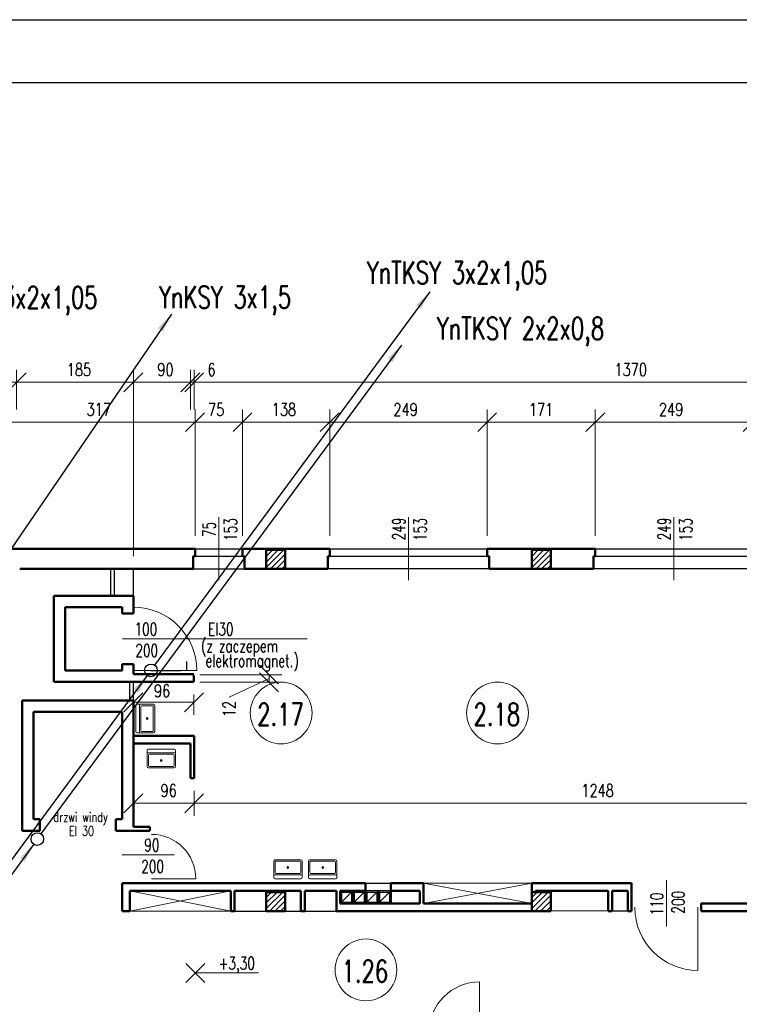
# Model space of a CAD drawing. Header units: millimetres. Extents: x -56112 to 30506, y -136199 to -2178.
# Tile 20 of 45: x -5906 to 5478, y -92370 to -76799. Entities that reach past the tile are written whole.
import ezdxf
from ezdxf.enums import TextEntityAlignment as Align

# ---------------------------------------------------------------- set-up
doc = ezdxf.new("R2010")
doc.units = ezdxf.units.MM
doc.header["$LTSCALE"] = 10
doc.header["$MEASUREMENT"] = 0
doc.header["$PDMODE"] = 35
doc.layers.get('0').update_dxf_attribs({"lineweight": 15})
for name, color, linetype, lineweight in [('L001', 1, 'Continuous', 18), ('L002', 2, 'Continuous', 25), ('L003', 3, 'Continuous', 50)]:
    doc.layers.add(name, color=color, linetype=linetype, lineweight=lineweight)
doc.layers.add('L004', color=4, linetype='Continuous')
doc.styles.get("Standard").update_dxf_attribs({"font": 'simplex.shx', "width": 0.75, "height": 200})
doc.dimstyles.new('1_100', dxfattribs={"dimtxt": 200, "dimasz": 300, "dimexe": 200, "dimexo": 200, "dimgap": 100, "dimtad": 1, "dimdec": 0, "dimlfac": 0.1, "dimtxsty": 'Standard', "dimblk": 'OBLIQUE', "dimcen": 250, "dimdle": 2, "dimclrt": 2, "dimadec": 0, "dimazin": 0, "dimtfac": 1, "dimtdec": 0, "dimtmove": 1, "dimatfit": 3, "dimfxl": 1, "dimarcsym": 0})
pattern_1 = [(45, (-12600, -54957.545), (-44.19417, 44.19417), [])]
pattern_2 = [(45, (-8400, -54957.545), (-44.19417, 44.19417), [])]

# ---------------------------------------------------------------- blocks, each defined once
blk = doc.blocks.new('Zlewozmywak pojedyńczy - góra')
blk.add_line((-15, -3.999996), (15, -3.999996))
for points in [[(-13.5, 0), (13.5, 0)], [(-15, -18.499996), (-15, -1.5)], [(-13.5, -17.499996), (-13.5, -6.499996)], [(-12.5, -5.499996), (12.5, -5.499996)], [(13.5, -6.499996), (13.5, -17.499996)], [(15, -1.5), (15, -18.499996)], [(13.5, -19.999996), (-13.5, -19.999996)], [(12.5, -18.499996), (-12.5, -18.499996)]]:
    blk.add_lwpolyline(points)
for radius in [1, 0.5]:
    blk.add_circle((0, -11.999996), radius)
for centre, radius, start, end in [((-13.5, -1.5), 1.5, 90, 180), ((-12.5, -6.499996), 1, 90, 180), ((12.5, -6.499996), 1, 0, 90), ((13.5, -1.5), 1.5, 0, 90), ((-13.5, -18.499996), 1.5, 180, 270), ((-12.5, -17.499996), 1, 180, 270), ((12.5, -17.499996), 1, 270, 0), ((13.5, -18.499996), 1.5, 270, 0)]:
    blk.add_arc(centre, radius, start, end)
blk = doc.blocks.new('_Oblique')
at = {"layer": 'L004', "color": 0, "lineweight": -2}
blk.add_line((-0.5, -0.5), (0.5, 0.5), dxfattribs=at)
blk = doc.blocks.new('*D1896')
at = {"layer": 'Defpoints'}
for p in [(3753, -82333), (-3146, -82534), (-3146, -83164), (10554, -83164)]:
    blk.add_point(p, dxfattribs=at)
at = {"layer": 'L001'}
for p, q in [((-3146, -82964), (-3146, -82334)), ((10554, -82964), (10554, -82334)), ((10554, -82534), (-3146, -82534))]:
    blk.add_line(p, q, dxfattribs=at)
at = {"layer": 'L001', "xscale": 300, "yscale": 300, "zscale": 300, "rotation": 180}
blk.add_blockref('_Oblique', (-3146, -82534), dxfattribs=at)
at = {"layer": 'L001', "xscale": 300, "yscale": 300, "zscale": 300}
blk.add_blockref('_Oblique', (10554, -82534), dxfattribs=at)
at = {"layer": 'L001', "color": 2, "linetype": 'Continuous', "width": 0.75}
blk.add_text('1370', height=200, dxfattribs=at).set_placement((3503, -82333), align=Align.MIDDLE_LEFT)
blk = doc.blocks.new('*D1897')
at = {"layer": 'Defpoints'}
for p in [(4395, -82963), (5689, -83164), (3199, -85164), (5689, -85164)]:
    blk.add_point(p, dxfattribs=at)
at = {"layer": 'L001'}
for p, q in [((3199, -84964), (3199, -82964)), ((5689, -84964), (5689, -82964)), ((3199, -83164), (5689, -83164))]:
    blk.add_line(p, q, dxfattribs=at)
at = {"layer": 'L001', "xscale": 300, "yscale": 300, "zscale": 300, "rotation": 180}
blk.add_blockref('_Oblique', (3199, -83164), dxfattribs=at)
at = {"layer": 'L001', "xscale": 300, "yscale": 300, "zscale": 300}
blk.add_blockref('_Oblique', (5689, -83164), dxfattribs=at)
at = {"layer": 'L001', "color": 2, "linetype": 'Continuous', "width": 0.75}
blk.add_text('249', height=200, dxfattribs=at).set_placement((4206, -82963), align=Align.MIDDLE_LEFT)
blk = doc.blocks.new('*D1898')
at = {"layer": 'Defpoints'}
for p in [(2295, -82964), (3199, -83164), (1489, -85164), (3199, -85164)]:
    blk.add_point(p, dxfattribs=at)
at = {"layer": 'L001'}
for p, q in [((1489, -84964), (1489, -82964)), ((3199, -84964), (3199, -82964)), ((1489, -83164), (3199, -83164))]:
    blk.add_line(p, q, dxfattribs=at)
at = {"layer": 'L001', "xscale": 300, "yscale": 300, "zscale": 300, "rotation": 180}
blk.add_blockref('_Oblique', (1489, -83164), dxfattribs=at)
at = {"layer": 'L001', "xscale": 300, "yscale": 300, "zscale": 300}
blk.add_blockref('_Oblique', (3199, -83164), dxfattribs=at)
at = {"layer": 'L001', "color": 2, "linetype": 'Continuous', "width": 0.75}
blk.add_text('171', height=200, dxfattribs=at).set_placement((2149, -82964), align=Align.MIDDLE_LEFT)
blk = doc.blocks.new('*D1899')
at = {"layer": 'Defpoints'}
for p in [(195, -82963), (1489, -83164), (-1001, -85164), (1489, -85164)]:
    blk.add_point(p, dxfattribs=at)
at = {"layer": 'L001'}
for p, q in [((-1001, -84964), (-1001, -82964)), ((1489, -84964), (1489, -82964)), ((-1001, -83164), (1489, -83164))]:
    blk.add_line(p, q, dxfattribs=at)
at = {"layer": 'L001', "xscale": 300, "yscale": 300, "zscale": 300, "rotation": 180}
blk.add_blockref('_Oblique', (-1001, -83164), dxfattribs=at)
at = {"layer": 'L001', "xscale": 300, "yscale": 300, "zscale": 300}
blk.add_blockref('_Oblique', (1489, -83164), dxfattribs=at)
at = {"layer": 'L001', "color": 2, "linetype": 'Continuous', "width": 0.75}
blk.add_text('249', height=200, dxfattribs=at).set_placement((6, -82963), align=Align.MIDDLE_LEFT)
blk = doc.blocks.new('*D1900')
at = {"layer": 'Defpoints'}
for p in [(-1740, -82963), (-1001, -83164), (-2381, -85164), (-1001, -85164)]:
    blk.add_point(p, dxfattribs=at)
at = {"layer": 'L001'}
for p, q in [((-2381, -84964), (-2381, -82964)), ((-1001, -84964), (-1001, -82964)), ((-2381, -83164), (-1001, -83164))]:
    blk.add_line(p, q, dxfattribs=at)
at = {"layer": 'L001', "xscale": 300, "yscale": 300, "zscale": 300, "rotation": 180}
blk.add_blockref('_Oblique', (-2381, -83164), dxfattribs=at)
at = {"layer": 'L001', "xscale": 300, "yscale": 300, "zscale": 300}
blk.add_blockref('_Oblique', (-1001, -83164), dxfattribs=at)
at = {"layer": 'L001', "color": 2, "linetype": 'Continuous', "width": 0.75}
blk.add_text('138', height=200, dxfattribs=at).set_placement((-1919, -82963), align=Align.MIDDLE_LEFT)
blk = doc.blocks.new('*D1907')
at = {"layer": 'Defpoints'}
for p in [(-2805, -82964), (-2381, -83164), (-3131, -85164), (-2381, -85164)]:
    blk.add_point(p, dxfattribs=at)
at = {"layer": 'L001'}
for p, q in [((-3131, -84964), (-3131, -82964)), ((-2381, -84964), (-2381, -82964)), ((-3131, -83164), (-2381, -83164))]:
    blk.add_line(p, q, dxfattribs=at)
at = {"layer": 'L001', "xscale": 300, "yscale": 300, "zscale": 300, "rotation": 180}
blk.add_blockref('_Oblique', (-3131, -83164), dxfattribs=at)
at = {"layer": 'L001', "xscale": 300, "yscale": 300, "zscale": 300}
blk.add_blockref('_Oblique', (-2381, -83164), dxfattribs=at)
at = {"layer": 'L001', "color": 2, "linetype": 'Continuous', "width": 0.75}
blk.add_text('75', height=200, dxfattribs=at).set_placement((-2926, -82964), align=Align.MIDDLE_LEFT)
blk = doc.blocks.new('*D1465')
at = {"layer": 'Defpoints'}
for p in [(-3206, -82534), (-2888, -82534), (-3206, -83164), (-3146, -83164)]:
    blk.add_point(p, dxfattribs=at)
at = {"layer": 'L001'}
for p, q in [((-3206, -82964), (-3206, -82334)), ((-3146, -82964), (-3146, -82334)), ((-3208, -82534), (-3206, -82534)), ((-3146, -82534), (-3206, -82534)), ((-2842, -82534), (-3146, -82534))]:
    blk.add_line(p, q, dxfattribs=at)
at = {"layer": 'L001', "xscale": 300, "yscale": 300, "zscale": 300}
blk.add_blockref('_Oblique', (-3206, -82534), dxfattribs=at)
at = {"layer": 'L001', "xscale": 300, "yscale": 300, "zscale": 300, "rotation": 180}
blk.add_blockref('_Oblique', (-3146, -82534), dxfattribs=at)
at = {"layer": 'L001', "color": 2, "linetype": 'Continuous', "width": 0.75}
blk.add_text('6', height=200, dxfattribs=at).set_placement((-2935, -82334), align=Align.MIDDLE_LEFT)
blk = doc.blocks.new('*D1908')
at = {"layer": 'Defpoints'}
for p in [(-3607, -82333), (-4106, -82534), (-4106, -83164), (-3206, -83164)]:
    blk.add_point(p, dxfattribs=at)
at = {"layer": 'L001'}
for p, q in [((-4106, -82964), (-4106, -82334)), ((-3206, -82964), (-3206, -82334)), ((-3206, -82534), (-4106, -82534))]:
    blk.add_line(p, q, dxfattribs=at)
at = {"layer": 'L001', "xscale": 300, "yscale": 300, "zscale": 300, "rotation": 180}
blk.add_blockref('_Oblique', (-4106, -82534), dxfattribs=at)
at = {"layer": 'L001', "xscale": 300, "yscale": 300, "zscale": 300}
blk.add_blockref('_Oblique', (-3206, -82534), dxfattribs=at)
at = {"layer": 'L001', "color": 2, "linetype": 'Continuous', "width": 0.75}
blk.add_text('90', height=200, dxfattribs=at).set_placement((-3728, -82333), align=Align.MIDDLE_LEFT)
blk = doc.blocks.new('*D1467')
at = {"layer": 'Defpoints'}
for p in [(-6457, -82534), (-6206, -82534), (-6206, -83164), (-5956, -83164)]:
    blk.add_point(p, dxfattribs=at)
at = {"layer": 'L001'}
for p, q in [((-6206, -82964), (-6206, -82334)), ((-5956, -82964), (-5956, -82334)), ((-6579, -82534), (-6206, -82534)), ((-5956, -82534), (-6206, -82534)), ((-5954, -82534), (-5956, -82534))]:
    blk.add_line(p, q, dxfattribs=at)
at = {"layer": 'L001', "xscale": 300, "yscale": 300, "zscale": 300}
blk.add_blockref('_Oblique', (-6206, -82534), dxfattribs=at)
at = {"layer": 'L001', "xscale": 300, "yscale": 300, "zscale": 300, "rotation": 180}
blk.add_blockref('_Oblique', (-5956, -82534), dxfattribs=at)
at = {"layer": 'L001', "color": 2, "linetype": 'Continuous', "width": 0.75}
blk.add_text('25', height=200, dxfattribs=at).set_placement((-6579, -82334), align=Align.MIDDLE_LEFT)
blk = doc.blocks.new('*D1910')
at = {"layer": 'Defpoints'}
for p in [(-4982, -82333), (-5956, -82534), (-5956, -83164), (-4106, -85484)]:
    blk.add_point(p, dxfattribs=at)
at = {"layer": 'L001'}
for p, q in [((-5956, -82964), (-5956, -82334)), ((-4106, -85284), (-4106, -82334)), ((-4106, -82534), (-5956, -82534))]:
    blk.add_line(p, q, dxfattribs=at)
at = {"layer": 'L001', "xscale": 300, "yscale": 300, "zscale": 300, "rotation": 180}
blk.add_blockref('_Oblique', (-5956, -82534), dxfattribs=at)
at = {"layer": 'L001', "xscale": 300, "yscale": 300, "zscale": 300}
blk.add_blockref('_Oblique', (-4106, -82534), dxfattribs=at)
at = {"layer": 'L001', "color": 2, "linetype": 'Continuous', "width": 0.75}
blk.add_text('185', height=200, dxfattribs=at).set_placement((-5161, -82333), align=Align.MIDDLE_LEFT)
blk = doc.blocks.new('*D2146')
at = {"layer": 'Defpoints'}
for p in [(-3146, -88794), (3229, -88989), (-3146, -89190), (9334, -89514)]:
    blk.add_point(p, dxfattribs=at)
at = {"layer": 'L001'}
for p, q in [((-3146, -88994), (-3146, -89390)), ((9334, -89314), (9334, -88990)), ((9334, -89190), (-3146, -89190))]:
    blk.add_line(p, q, dxfattribs=at)
at = {"layer": 'L001', "xscale": 300, "yscale": 300, "zscale": 300, "rotation": 180}
blk.add_blockref('_Oblique', (-3146, -89190), dxfattribs=at)
at = {"layer": 'L001', "xscale": 300, "yscale": 300, "zscale": 300}
blk.add_blockref('_Oblique', (9334, -89190), dxfattribs=at)
at = {"layer": 'L001', "color": 2, "linetype": 'Continuous', "width": 0.75}
blk.add_text('1248', height=200, dxfattribs=at).set_placement((2979, -88989), align=Align.MIDDLE_LEFT)
blk = doc.blocks.new('*D2147')
at = {"layer": 'Defpoints'}
for p in [(-3146, -88794), (-3560, -88989), (-4106, -89190), (-4106, -89564)]:
    blk.add_point(p, dxfattribs=at)
at = {"layer": 'L001'}
for p, q in [((-4106, -89364), (-4106, -88990)), ((-3146, -88994), (-3146, -89390)), ((-3146, -89190), (-4106, -89190))]:
    blk.add_line(p, q, dxfattribs=at)
at = {"layer": 'L001', "xscale": 300, "yscale": 300, "zscale": 300, "rotation": 180}
blk.add_blockref('_Oblique', (-4106, -89190), dxfattribs=at)
at = {"layer": 'L001', "xscale": 300, "yscale": 300, "zscale": 300}
blk.add_blockref('_Oblique', (-3146, -89190), dxfattribs=at)
at = {"layer": 'L001', "color": 2, "linetype": 'Continuous', "width": 0.75}
blk.add_text('96', height=200, dxfattribs=at).set_placement((-3678, -88989), align=Align.MIDDLE_LEFT)
blk = doc.blocks.new('*D1995')
at = {"layer": 'Defpoints'}
for p in [(-4670, -82963), (-6306, -83164), (-6306, -85164), (-3131, -85164)]:
    blk.add_point(p, dxfattribs=at)
at = {"layer": 'L001'}
for p, q in [((-6306, -84964), (-6306, -82964)), ((-3131, -84964), (-3131, -82964)), ((-3131, -83164), (-6306, -83164))]:
    blk.add_line(p, q, dxfattribs=at)
at = {"layer": 'L001', "xscale": 300, "yscale": 300, "zscale": 300, "rotation": 180}
blk.add_blockref('_Oblique', (-6306, -83164), dxfattribs=at)
at = {"layer": 'L001', "xscale": 300, "yscale": 300, "zscale": 300}
blk.add_blockref('_Oblique', (-3131, -83164), dxfattribs=at)
at = {"layer": 'L001', "color": 2, "linetype": 'Continuous', "width": 0.75}
blk.add_text('317', height=200, dxfattribs=at).set_placement((-4848, -82963), align=Align.MIDDLE_LEFT)
blk = doc.blocks.new('*D2021')
at = {"layer": 'Defpoints'}
for p in [(-4110, -87270), (-3150, -87270), (-3663, -87414), (-3150, -87593)]:
    blk.add_point(p, dxfattribs=at)
at = {"layer": 'L001'}
for p, q in [((-4110, -87470), (-4110, -87793)), ((-3150, -87470), (-3150, -87793)), ((-4110, -87593), (-3150, -87593))]:
    blk.add_line(p, q, dxfattribs=at)
at = {"layer": 'L001', "xscale": 300, "yscale": 300, "zscale": 300, "rotation": 180}
blk.add_blockref('_Oblique', (-4110, -87593), dxfattribs=at)
at = {"layer": 'L001', "xscale": 300, "yscale": 300, "zscale": 300}
blk.add_blockref('_Oblique', (-3150, -87593), dxfattribs=at)
at = {"layer": 'L001', "color": 2, "linetype": 'Continuous', "width": 0.75}
blk.add_text('96', height=200, dxfattribs=at).set_placement((-3781, -87414), align=Align.MIDDLE_LEFT)
blk = doc.blocks.new('*D2022')
at = {"layer": 'Defpoints'}
for p in [(-3258, -87157), (-3258, -87276), (-1960, -87276), (-2592, -87613)]:
    blk.add_point(p, dxfattribs=at)
at = {"layer": 'L001'}
for p, q in [((-3058, -87157), (-1760, -87157)), ((-1960, -87155), (-1960, -87157)), ((-1960, -87157), (-1960, -87276)), ((-3058, -87276), (-1760, -87276)), ((-1960, -87217), (-2592, -87511)), ((-1960, -87276), (-1960, -87278)), ((-2592, -87513), (-2592, -87511))]:
    blk.add_line(p, q, dxfattribs=at)
at = {"layer": 'L001', "xscale": 300, "yscale": 300, "zscale": 300}
for p, rotation in [((-1960, -87157), 270), ((-1960, -87276), 90)]:
    blk.add_blockref('_Oblique', p, dxfattribs=dict(at, rotation=rotation))
at = {"layer": 'L001', "color": 2, "linetype": 'Continuous', "width": 0.75}
blk.add_text('12', height=200, rotation=90, dxfattribs=at).set_placement((-2592, -87828), align=Align.MIDDLE_LEFT)

msp = doc.modelspace()

# ---------------------------------------------------------------- hatches: boundary and pattern name
at = {"layer": 'L001'}
h = msp.add_hatch(dxfattribs=at)
h.set_pattern_fill('ANSI31', color=256, scale=500, style=0)
h.set_pattern_definition(pattern_1)
h.paths.add_polyline_path([(-1706, -85184.4), (-2006, -85184.4), (-2006, -85484.4), (-1706, -85484.4)], flags=16)
h = msp.add_hatch(dxfattribs=at)
h.set_pattern_fill('ANSI31', color=256, scale=500, style=0)
h.set_pattern_definition(pattern_2)
h.paths.add_polyline_path([(2494, -85184.4), (2194, -85184.4), (2194, -85484.4), (2494, -85484.4)], flags=16)
h = msp.add_hatch(dxfattribs=at)
h.set_pattern_fill('ANSI31', color=256, scale=500, style=0)
h.set_pattern_definition(pattern_1)
h.paths.add_polyline_path([(-1706, -90594.4), (-2006, -90594.4), (-2006, -90894.4), (-1706, -90894.4)], flags=16)
h = msp.add_hatch(dxfattribs=at)
h.set_pattern_fill('ANSI31', color=256, scale=500, style=0)
h.set_pattern_definition(pattern_2)
h.paths.add_polyline_path([(2494, -90594.4), (2194, -90594.4), (2194, -90894.4), (2494, -90894.4)], flags=16)

# ---------------------------------------------------------------- linework, layer by layer
at = {"layer": 'Defpoints'}
msp.add_3dface([(-51868.7, -76799.4, 0), (30505.6, -76799.4, 0), (30505.6, -106499.4, 0), (-51868.7, -106499.4, 0)], dxfattribs=at)
at = {"layer": 'L001'}
for p, q in [((-2756, -85662.5), (-2756, -84666.3)), ((244, -85662.5), (244, -84666.3)), ((4444, -85662.5), (4444, -84666.3)), ((-1358.7, -86589.4), (-4277.8, -86589.4)), ((-4106, -87089.4), (-3106, -87089.4)), ((-3455.4, -90003.3), (-4285.3, -90003.3)), ((-3820, -90383.3), (-3120, -90383.3)), ((484, -90454.4), (2194, -90454.4)), ((484, -90454.4), (2194, -90774.4)), ((2194, -90454.4), (484, -90774.4)), ((4324, -90408), (4324, -91137.2)), ((-4166, -90574.4), (-2566, -90894.4)), ((-4166, -90894.4), (-2566, -90574.4)), ((-4166, -90894.4), (-2566, -90894.4)), ((4824, -90834.4, 70), (4824, -91834.4, 70)), ((-3279, -92022.3), (-2979.3, -91722.6)), ((-2979.3, -92022.3), (-3279, -91722.6)), ((-3129.2, -91872.5), (-2127.3, -91872.5)), ((1369, -92816.1, 70), (1369, -92016.1, 70))]:
    msp.add_line(p, q, dxfattribs=at)
for centre in [(-1769.8, -87762.8), (1652.5, -87762.8), (-428.3, -91824.9)]:
    msp.add_circle(centre, 488.1, dxfattribs=at)
for centre, radius, start, end in [((-4106, -87089.4), 1000, 0, 90), ((-3820, -90383.3), 700, 0, 90), ((4824, -90834.4, 70), 1000, 180, 270), ((1369, -92816.1, 70), 800, 90, 180)]:
    msp.add_arc(centre, radius, start, end, dxfattribs=at)
at = {"layer": 'L002'}
for p, q in [((-3131, -85164.4), (-2381, -85164.4)), ((-1001, -85164.4), (1489, -85164.4)), ((3199, -85164.4), (5689, -85164.4)), ((-3131, -85284.4), (-2381, -85284.4)), ((-1001, -85284.4), (1489, -85284.4)), ((3199, -85284.4), (5689, -85284.4)), ((-4466, -85909.4), (-4466, -85484.4)), ((-4406, -85909.4), (-4406, -85484.4)), ((-4106, -85909.4), (-4106, -85484.4)), ((-3161, -85484.4), (-2351, -85484.4)), ((1519, -85484.4), (-1031, -85484.4)), ((5719, -85484.4), (3169, -85484.4)), ((-4166, -87564.4), (-4166, -87269.4)), ((-4106, -87564.4), (-4106, -87269.4)), ((-436, -90454.4), (-36, -90454.4)), ((-816, -90594.4), (-656, -90594.4)), ((-816, -90754.4), (-656, -90594.4)), ((-816, -90594.4), (-816, -90754.4)), ((-656, -90594.4), (-656, -90754.4)), ((-616, -90594.4), (-456, -90594.4)), ((-616, -90754.4), (-456, -90594.4)), ((-616, -90594.4), (-616, -90754.4)), ((-456, -90594.4), (-456, -90754.4)), ((-36, -90574.4), (-436, -90574.4)), ((-416, -90594.4), (-256, -90594.4)), ((-416, -90594.4), (-416, -90754.4)), ((-416, -90754.4), (-256, -90594.4)), ((-256, -90594.4), (-256, -90754.4)), ((-216, -90594.4), (-56, -90594.4)), ((-216, -90594.4), (-216, -90754.4)), ((-216, -90754.4), (-56, -90594.4)), ((-56, -90594.4), (-56, -90754.4)), ((-816, -90754.4), (-656, -90754.4)), ((-616, -90754.4), (-456, -90754.4)), ((-416, -90754.4), (-256, -90754.4)), ((-216, -90754.4), (-56, -90754.4)), ((-2506, -90894.4), (-2006, -90894.4)), ((-1706, -90894.4), (-1456, -90894.4)), ((-1396, -90894.4), (-896, -90894.4)), ((3404, -90894.4), (2494, -90893.8)), ((3714, -90894.4), (3464, -90894.4))]:
    msp.add_line(p, q, dxfattribs=at)
at = {"layer": 'L003'}
for p, q in [((-3131, -85164.4), (-6306, -85164.4)), ((-3131, -85164.4), (-3131, -85284.4)), ((-1001, -85164.4), (-2381, -85164.4)), ((-2381, -85164.4), (-2381, -85284.4)), ((-1001, -85164.4), (-1001, -85284.4)), ((3199, -85164.4), (1489, -85164.4)), ((1489, -85164.4), (1489, -85284.4)), ((3199, -85164.4), (3199, -85284.4)), ((-3161, -85284.4), (-3131, -85284.4)), ((-3161, -85484.4), (-3161, -85284.4)), ((-2351, -85284.4), (-2381, -85284.4)), ((-2351, -85484.4), (-2351, -85284.4)), ((-1031, -85284.4), (-1001, -85284.4)), ((-1031, -85484.4), (-1031, -85284.4)), ((1489, -85284.4), (1519, -85284.4)), ((1519, -85484.4), (1519, -85284.4)), ((3169, -85484.4), (3169, -85284.4)), ((3169, -85284.4), (3199, -85284.4)), ((-3161, -85484.4), (-5906, -85484.4)), ((-1031, -85484.4), (-2351, -85484.4)), ((3169, -85484.4), (1519, -85484.4)), ((-5366, -85909.4), (-5366, -87269.4)), ((-4106, -85909.4), (-5366, -85909.4)), ((-4106, -85909.4), (-4106, -86189.4)), ((-5186, -86089.4), (-5186, -87089.4)), ((-4286, -86089.4), (-5186, -86089.4)), ((-4286, -86089.4), (-4286, -86189.4)), ((-4286, -86189.4), (-4106, -86189.4)), ((-4286, -86989.4), (-4286, -87089.4)), ((-4286, -86989.4), (-4106, -86989.4)), ((-4106, -86989.4), (-4106, -87150.3)), ((-4286, -87089.4), (-5186, -87089.4)), ((-3149.6, -87150.3), (-4106, -87150.3)), ((-3149.6, -87269.5), (-3149.6, -87170.1)), ((-4106, -87269.4), (-5366, -87269.4)), ((-3149.6, -87269.5), (-4109.6, -87269.5)), ((-4106, -87564.4), (-5866, -87564.4)), ((-5866, -87564.4), (-5866, -89624.4)), ((-4106, -87564.4), (-4106, -89564.4)), ((-4286, -87744.4), (-5686, -87744.4)), ((-5686, -87744.4), (-5686, -89444.4)), ((-4286, -87744.4), (-4286, -89444.4)), ((-3146, -88124.4), (-4106, -88124.4)), ((-3146, -88124.4), (-3146, -88794.4)), ((-3206, -88244.4), (-4106, -88244.4)), ((-3206, -88244.4), (-3206, -88794.4)), ((-3146, -88794.4), (-3206, -88794.4)), ((-5586, -89444.4), (-5686, -89444.4)), ((-5586, -89444.4), (-5586, -89624.4)), ((-4286, -89444.4), (-4386, -89444.4)), ((-4386, -89444.4), (-4386, -89624.4)), ((-5586, -89624.4), (-5866, -89624.4)), ((-4386, -89624.4), (-3848.9, -89624.4)), ((-4106, -89564.4), (-3848.9, -89564.4)), ((-3848.9, -89564.4), (-3848.9, -89624.4)), ((-436, -90454.4), (-4286, -90454.4)), ((-4286, -90454.4), (-4286, -90894.4)), ((-436, -90454.4), (-436, -90774.4)), ((484, -90454.4), (-36, -90454.4)), ((-36, -90454.4), (-36, -90774.4)), ((484, -90454.4), (484, -90774.4)), ((2194, -90454.4), (3774, -90454.4)), ((2194, -90594.4), (2194, -90454.4)), ((3774, -90454.4), (3774, -90894.4)), ((-2566, -90574.4), (-4166, -90574.4)), ((-4166, -90574.4), (-4166, -90894.4)), ((-2566, -90894.4), (-2566, -90574.4)), ((-1456, -90574.4), (-2506, -90574.4)), ((-2506, -90894.4), (-2506, -90574.4)), ((-1456, -90574.4), (-1456, -90894.4)), ((-896, -90574.4), (-1396, -90574.4)), ((-1396, -90574.4), (-1396, -90894.4)), ((-896, -90574.4), (-896, -90894.4)), ((-836, -90574.4), (-436, -90574.4)), ((-836, -90574.4), (-836, -90774.4)), ((-636, -90574.4), (-636, -90774.4)), ((-236, -90574.4), (-236, -90774.4)), ((-36, -90574.4), (424, -90574.4)), ((424, -90574.4), (424, -90774.4)), ((3404, -90574.4), (2254, -90574.4)), ((2254, -90574.4), (2254, -90594.4)), ((3404, -90574.4), (3404, -90894.4)), ((3714, -90574.4), (3464, -90574.4)), ((3464, -90574.4), (3464, -90894.4)), ((3714, -90574.4), (3714, -90894.4)), ((-4286, -90894.4), (-4166, -90894.4)), ((-2506, -90894.4), (-2566, -90894.4)), ((-1706, -90894.4), (-2006, -90894.4)), ((-1396, -90894.4), (-1456, -90894.4)), ((2194, -90894.4), (-896, -90894.4)), ((-836, -90894.4), (-896, -90894.4)), ((424, -90774.4), (-836, -90774.4)), ((424, -90774.4), (-836, -90774.4)), ((2194, -90774.4), (484, -90774.4)), ((2194, -90774.4), (484, -90774.4)), ((3404, -90894.4), (3464, -90894.4)), ((3714, -90894.4), (3774, -90894.4)), ((5874, -90774.4), (4874, -90774.4)), ((4874, -90774.4), (4874, -90894.4)), ((6694, -90894.4), (4874, -90894.4))]:
    msp.add_line(p, q, dxfattribs=at)
at = {"layer": 'L003', "flags": 128}
for points in [[(-2006, -85484.4), (-1706, -85484.4), (-1706, -85184.4), (-2006, -85184.4)], [(2194, -85484.4), (2494, -85484.4), (2494, -85184.4), (2194, -85184.4)], [(-2006, -90894.4), (-1706, -90894.4), (-1706, -90594.4), (-2006, -90594.4)], [(2194, -90894.4), (2494, -90894.4), (2494, -90594.4), (2194, -90594.4)]]:
    msp.add_lwpolyline(points, close=True, dxfattribs=at)
at = {"layer": 'L004'}
for p, q in [((-3261.6, -87089.4), (-3261.6, -86949.4)), ((-3830.6, -87089.4), (-3361.6, -87089.4))]:
    msp.add_line(p, q, dxfattribs=at)
for centre in [(-3830.6, -87089.4), (-5627, -89756.7)]:
    msp.add_circle(centre, 100, dxfattribs=at)
msp.add_3dface([(29505.6, -77799.4, 0), (-50868.7, -77799.4, 0), (-50868.7, -105499.4, 0), (29505.6, -105499.4, 0)], dxfattribs=at)

# ---------------------------------------------------------------- block references
at = {"layer": 'L001', "zscale": 15}
for p, xscale, yscale, rotation in [((-4069.5, -87850.8), 15, 15, 90), ((-3665.7, -88332.4), 14.99999999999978, -15.00000000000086, 180), ((-1663.1, -90384.7), 14.99999999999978, 15.00000000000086, 180), ((-1112.8, -90384.7), 14.99999999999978, 15.00000000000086, 180)]:
    msp.add_blockref('Zlewozmywak pojedyńczy - góra', p, dxfattribs=dict(at, xscale=xscale, yscale=yscale, rotation=rotation))

# ---------------------------------------------------------------- texts
at = {"layer": 'L001', "width": 0.7}
for s, rotation, p in [('75', 90, (-2748.5, -84860.6)), ('153', 90, (-2409.2, -84861.6)), ('249', 90, (251.5, -84851.6)), ('153', 90, (590.8, -84861.6)), ('249', 90, (4451.5, -84851.6)), ('153', 90, (4790.8, -84861.6)), ('100', 360, (-3909.8, -86596.8)), ('EI30', 360, (-2724.7, -86596.8)), ('200', 360, (-3896.4, -86936.2)), ('(z zaczepem', 360, (-2427.7, -86861.3)), ('elektromagnet.)', 360, (-2229.4, -87095.9)), ('200', 90, (4670.8, -90755.8)), ('110', 90, (4331.5, -90782.4))]:
    msp.add_text(s, height=200, rotation=rotation, dxfattribs=at).set_placement(p, align=Align.BOTTOM_CENTER)
for s, height, p in [('2.17', 350, (-1780.3, -88064.6)), ('2.18', 350, (1642, -88064.6)), ('90', 200, (-3815.4, -90010.8)), ('200', 200, (-3803.1, -90350.2)), ('+3,30', 200, (-2473.1, -91879.9)), ('1.26', 350, (-444.7, -92126.8))]:
    msp.add_text(s, height=height, dxfattribs=at).set_placement(p, align=Align.BOTTOM_CENTER)
at = {"layer": 'L001', "width": 0.75}
for s, p in [('drzwi windy ', (-5373, -89484.2)), ('EI 30', (-5127.9, -89704.2))]:
    msp.add_text(s, height=150, dxfattribs=at).set_placement(p)
at = {"layer": 'L003', "width": 0.7}
for s, p in [('YnTKSY 3x2x1,05', (1012.4, -81079.9)), ('YnTKSY 3x2x1,05', (-6101.8, -81471.4)), ('YnKSY 3x1,5', (-2656.7, -81468.2)), ('YnTKSY 2x2x0,8', (2014.7, -81960.5))]:
    msp.add_text(s, height=350, rotation=360, dxfattribs=at).set_placement(p, align=Align.BOTTOM_CENTER)

# ---------------------------------------------------------------- dimensions: what is measured, and where the dimension line sits
at = {"layer": 'L001'}
for base, p1, p2, picture, middle in [((-6206, -82534.2), (-5956, -83164.2), (-6206, -83164.2), '*D1467', (-6457.4, -82534.2)), ((-3206, -82534.2), (-3146, -83164.2), (-3206, -83164.2), '*D1465', (-2888.3, -82534.2))]:
    dim = msp.add_linear_dim(base=base, p1=p1, p2=p2, angle=180, dimstyle='1_100', dxfattribs=at)
    dim.commit()
    dim.dimension.update_dxf_attribs({"geometry": picture, "text_midpoint": middle, "dimtype": 160})
for base, p1, p2, angle, picture, middle in [((-5956, -82534.2), (-4106, -85484.4), (-5956, -83164.2), 180, '*D1910', (-4982, -82333.2)), ((-4106, -82534.2), (-3206, -83164.2), (-4106, -83164.2), 180, '*D1908', (-3607, -82333.2)), ((-3146, -82534.2), (10554, -83164.2), (-3146, -83164.2), 180, '*D1896', (3753, -82333.2)), ((-6306.0029785, -83164.2460173), (-3131.0029785, -85164.3560405), (-6306.0029785, -85164.3560405), 180, '*D1995', (-4669.5029785, -82963.2170538)), ((-1959.9, -87276.3), (-3258.3, -87157.1), (-3258.3, -87276.3), 270, '*D2022', (-2592.2, -87613.5)), ((-4106, -89190.3), (-3146, -88794.4), (-4106, -89564.4), 180, '*D2147', (-3559.9, -88989.2)), ((-3146, -89190.3), (9334, -89514.4), (-3146, -88794.4), 180, '*D2146', (3229.4, -88989.2))]:
    dim = msp.add_linear_dim(base=base, p1=p1, p2=p2, angle=angle, dimstyle='1_100', override={"dimtad": 0}, dxfattribs=at)
    dim.commit()
    dim.dimension.update_dxf_attribs({"geometry": picture, "text_midpoint": middle, "dimtype": 160})
for base, p1, p2, picture, middle in [((-2381, -83164.2), (-3131, -85164.4), (-2381, -85164.4), '*D1907', (-2805, -82964.1)), ((-1001, -83164.2), (-2381, -85164.4), (-1001, -85164.4), '*D1900', (-1740, -82963.2)), ((1489, -83164.2), (-1001, -85164.4), (1489, -85164.4), '*D1899', (195, -82963.2)), ((3199, -83164.2), (1489, -85164.4), (3199, -85164.4), '*D1898', (2295, -82964.1)), ((5689, -83164.2), (3199, -85164.4), (5689, -85164.4), '*D1897', (4395, -82963.2)), ((-3149.6, -87592.9), (-4109.6, -87269.5), (-3149.6, -87269.5), '*D2021', (-3663.5, -87414.2))]:
    dim = msp.add_linear_dim(base=base, p1=p1, p2=p2, dimstyle='1_100', override={"dimtad": 0}, dxfattribs=at)
    dim.commit()
    dim.dimension.update_dxf_attribs({"geometry": picture, "text_midpoint": middle, "dimtype": 160})

# ---------------------------------------------------------------- leaders
for points in [[(581.3, -81101.5), (-3775.6, -87005.9)], [(-3507, -81455.1), (-6319.6, -85571.8)], [(133.2, -81944.5), (-5570.6, -89674.1)], [(-3887.4, -87171.7), (-7366.2, -91882.3)], [(-5683.4, -89839.3), (-13472.9, -100386.9)]]:
    msp.add_leader(points, dimstyle='1_100', override={"dimgap": 100, "dimtad": 1}, dxfattribs=at)

doc.saveas('drawing.dxf')
